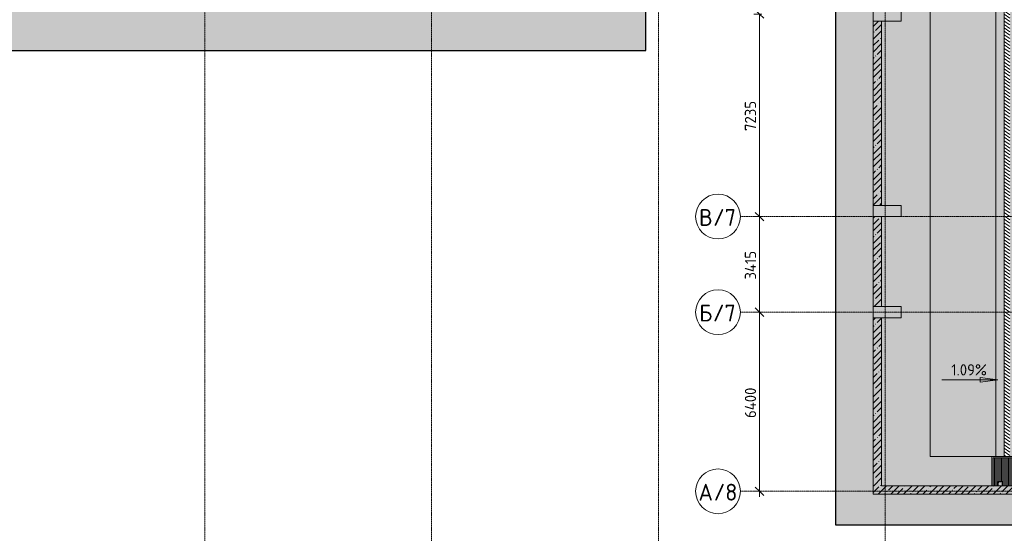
# Model space of a CAD drawing. Header units: millimetres. Extents: x -9064 to 167246, y -7619 to 134351.
# Tile 56 of 112: x 66493 to 101650, y 33700 to 52050. Entities that reach past the tile are written whole.
import ezdxf

# ---------------------------------------------------------------- set-up
doc = ezdxf.new("R2010")
doc.units = ezdxf.units.MM
for name, pattern in [('3_ Штрих_ 1 х 1 мм', [2, 1, -1]), ('3_ Штрих_ 5 х 3 мм', [8, 5, -3]), ('4_ Штрихпунктир_ 10 х 2 мм', [14, 10, -2, 0, -2])]:
    doc.linetypes.add(name, pattern=pattern)
for name, color, linetype, lineweight in [('A-ANNO-DIMS', 7, 'Continuous', 5), ('A-ANNO-DIMS-200', 7, 'Continuous', 5), ('A-DETL', 7, 'Continuous', 15), ('A-DETL-GENF', 7, 'Continuous', 13), ('A-FLOR', 7, 'Continuous', 13), ('A-WALL', 7, 'Continuous', 13), ('A-WALL-PATT', 7, 'Continuous', 13), ('G-ANNO-DIMS', 7, 'Continuous', 5), ('M-EQPM', 7, 'Continuous', 13), ('S-COLS', 7, 'Continuous', 15), ('S-GRID', 7, 'Continuous', 5), ('S-GRID-IDEN', 7, 'Continuous', 5)]:
    doc.layers.add(name, color=color, linetype=linetype, lineweight=lineweight)
doc.styles.add('GOST Common_1', font='GOST_Common.ttf', dxfattribs={"height": 600})
doc.styles.add('GOST Common_2', font='GOST_Common.ttf', dxfattribs={"height": 400})
doc.dimstyles.new('2_мм', dxfattribs={"dimscale": 304.8, "dimtxt": 402.285999, "dimasz": 0.984252, "dimexe": 0.656168, "dimexo": 0.984252, "dimgap": 0, "dimtad": 1, "dimdec": 0, "dimdsep": 46, "dimtxsty": 'GOST Common_2', "dimblk1": 'OBLIQUE', "dimblk2": 'OBLIQUE', "dimsah": 1, "dimcen": 0.09, "dimdle": 0.656168, "dimadec": 5, "dimazin": 2, "dimtfac": 1, "dimtdec": 4, "dimtix": 1, "dimtmove": 0, "dimatfit": 3, "dimfxl": 1, "dimtvp": 1, "dimtolj": 1, "dimtzin": 0, "dimarcsym": 2})
pattern_1 = [(45, (0, 0), (-228.0985, 228.0985), []), (45, (228.1, 0), (-228.0985, 228.0985), [403.225, -80.645, 6.706, -73.939])]

# ---------------------------------------------------------------- blocks, each defined once
blk = doc.blocks.new('АР_Приямок - ПР-2_1050х1100-V81-Маркировочный план-схема -2 этажа на отм_-9_600')
at = {"layer": 'M-EQPM', "lineweight": 5}
h = blk.add_hatch(dxfattribs=at)
h.set_pattern_fill('FP_31', color=256, style=0, pattern_type=2)
h.set_pattern_definition([(90, (0, 0), (-50, 3e-15), [])])
h.paths.add_polyline_path([(476, -525), (1050, -525), (1050, 475), (50, 475), (50, -525), (225, -525), (225, -375), (375, -375), (375, -525), (450, -525)])
at = {"layer": 'M-EQPM'}
for p, q in [((0, -525), (0, 525)), ((0, 525), (150, 525)), ((150, 525), (950, 525)), ((950, 525), (1100, 525)), ((1100, 525), (1100, -525))]:
    blk.add_line(p, q, dxfattribs=at)
blk = doc.blocks.new('АР_Канал вертикальный прямоугольный - ВК-5405413-Маркировочный план-схема -2 этажа на отм_-9_600')
at = {"layer": 'A-DETL-GENF', "linetype": '3_ Штрих_ 1 х 1 мм'}
for p, q in [((75, 75), (-75, 75)), ((-75, 75), (-75, -75)), ((75, 75), (-75, 75)), ((-75, 75), (-75, -75)), ((-75, -75), (-60, 60)), ((-75, -75), (-60, 60)), ((-60, 60), (75, 75)), ((-60, 60), (75, 75)), ((75, -75), (75, 75)), ((-75, -75), (75, -75))]:
    blk.add_line(p, q, dxfattribs=at)
at = {"layer": 'M-EQPM'}
for p, q in [((-75, -75), (-75, 75)), ((-75, 75), (75, 75)), ((75, 75), (75, -75)), ((75, -75), (-75, -75))]:
    blk.add_line(p, q, dxfattribs=at)
blk = doc.blocks.new('Ось сетки - 8_0 мм-31302-Маркировочный план-схема -2 этажа на отм_-9_600')
at = {"layer": 'S-GRID-IDEN'}
blk.add_circle((0, 0), 4, dxfattribs=at)
blk = doc.blocks.new('DIMBLOCK79-Маркировочный план-схема -2 этажа на отм_-9_600')
at = {"layer": 'A-ANNO-DIMS-200'}
for p, q in [((92995, 41600), (92708, 41600)), ((92908, 35000), (92908, 41600)), ((92908, 41600), (92995, 41600)), ((92995, 35200), (92708, 35200)), ((92908, 35200), (92995, 35200))]:
    blk.add_line(p, q, dxfattribs=at)
at = {"layer": 'A-ANNO-DIMS-200', "lineweight": 25}
for p, q in [((92908, 41600), (92758, 41750)), ((92908, 41600), (93058, 41450)), ((92908, 35200), (92758, 35350)), ((92908, 35200), (93058, 35050))]:
    blk.add_line(p, q, dxfattribs=at)
at = {"layer": 'A-ANNO-DIMS-200', "color": 0, "insert": (92385, 37820), "char_height": 400, "width": 1390.95, "attachment_point": 1, "rotation": 90, "line_spacing_factor": 1.022761, "style": 'GOST Common_2'}
blk.add_mtext('6400', dxfattribs=at)
blk = doc.blocks.new('_Oblique')
at = {"color": 0, "linetype": 'ByBlock', "lineweight": -2}
blk.add_line((-0.5, -0.5), (0.5, 0.5), dxfattribs=at)
blk = doc.blocks.new('DIMBLOCK80-Маркировочный план-схема -2 этажа на отм_-9_600')
at = {"layer": 'A-ANNO-DIMS-200'}
for p, q in [((92995, 45015), (92708, 45015)), ((92908, 41600), (92908, 45015)), ((92908, 45015), (92995, 45015)), ((92995, 41600), (92708, 41600)), ((92908, 41600), (92995, 41600))]:
    blk.add_line(p, q, dxfattribs=at)
at = {"layer": 'A-ANNO-DIMS-200', "lineweight": 25}
for p, q in [((92908, 45015), (92758, 45165)), ((92908, 45015), (93058, 44865)), ((92908, 41600), (92758, 41750)), ((92908, 41600), (93058, 41450))]:
    blk.add_line(p, q, dxfattribs=at)
at = {"layer": 'A-ANNO-DIMS-200', "color": 0, "insert": (92385, 42765), "char_height": 400, "width": 1300.95, "attachment_point": 1, "rotation": 90, "line_spacing_factor": 1.022761, "style": 'GOST Common_2'}
blk.add_mtext('3415', dxfattribs=at)
blk = doc.blocks.new('DIMBLOCK81-Маркировочный план-схема -2 этажа на отм_-9_600')
at = {"layer": 'A-ANNO-DIMS-200', "lineweight": 25}
for p, q in [((92908, 52250), (92758, 52400)), ((92908, 52250), (93058, 52100)), ((92908, 45015), (92758, 45165)), ((92908, 45015), (93058, 44865))]:
    blk.add_line(p, q, dxfattribs=at)
at = {"layer": 'A-ANNO-DIMS-200'}
for p, q in [((92995, 52250), (92708, 52250)), ((92908, 45015), (92908, 52250)), ((92908, 52250), (92995, 52250)), ((92995, 45015), (92708, 45015)), ((92908, 45015), (92995, 45015))]:
    blk.add_line(p, q, dxfattribs=at)
at = {"layer": 'A-ANNO-DIMS-200', "color": 0, "insert": (92385, 48073), "char_height": 400, "width": 1341.86, "attachment_point": 1, "rotation": 90, "line_spacing_factor": 1.022761, "style": 'GOST Common_2'}
blk.add_mtext('7235', dxfattribs=at)

msp = doc.modelspace()

# ---------------------------------------------------------------- hatches: boundary and pattern name
at = {"layer": 'A-DETL-GENF', "true_color": 0xffffff}
h = msp.add_hatch(color=7, dxfattribs=at)
h.paths.add_polyline_path([(32765.4, 48000), (39300, 48000), (39300, 50950), (88850, 50950), (88850, 77750), (49300, 77750), (49300, 77950), (88850, 77950), (88850, 101400), (67200, 101400.1), (67200, 101450.1), (88850, 101450.1), (88850, 102150), (67950, 102150), (67950, 118260), (88850, 118260), (88850, 127956.4), (45250, 127956.4), (45250, 100300), (32600, 100300), (32600, 77950), (48300, 77950), (48300, 77750), (32600, 77750), (32600, 61050), (48300, 61050), (48300, 60850), (32600, 60850), (32600, 51650), (36350, 51650), (36350, 51450), (32600, 51450), (32600, 48000), (32700, 48000)])
h.paths.add_polyline_path([(72500, 58200), (72300, 58200), (72300, 66650), (76400, 66650), (76400, 66450), (72500, 66450), (72500, 58770)])
h.paths.add_polyline_path([(48900, 58424.4), (48891, 58429.9), (48891, 58485.7), (48888.2, 58492.4), (48881.5, 58495.2), (48718.5, 58495.2), (48711.8, 58492.4), (48709, 58485.7), (48709, 58429.9), (48700, 58424.4), (48700, 58500.4), (48900, 58500.4), (48900, 58464)])
h.paths.add_polyline_path([(48581.5, 58476.5), (48581.5, 58705), (48626.5, 58705), (48626.5, 58476.5), (48600, 58476.5)])
h.paths.add_polyline_path([(48626.5, 59305), (48581.5, 59305), (48581.5, 63733.5), (48626.5, 63733.5), (48626.5, 59386.3)])
h.paths.add_polyline_path([(56700, 60850), (49300, 60850), (49300, 61050), (65600, 61050), (65600, 68150), (65800, 68150), (65800, 60850), (62966, 60850)])
h.paths.add_polyline_path([(48900, 63750), (48700, 63750), (48700, 63826), (48709, 63820.5), (48709, 63764.7), (48711.8, 63758), (48718.5, 63755.2), (48881.5, 63755.2), (48888.2, 63758), (48891, 63764.7), (48891, 63820.5), (48900, 63826), (48900, 63755.2)])
h.paths.add_polyline_path([(48700, 75174), (48700, 75250), (48900, 75250), (48900, 75174), (48891, 75179.5), (48891, 75235.3), (48888.2, 75242), (48881.5, 75244.8), (48718.5, 75244.8), (48711.8, 75242), (48709, 75235.3), (48709, 75179.5)])
h.paths.add_polyline_path([(48626.5, 75246.5), (48581.5, 75246.5), (48581.5, 75475), (48626.5, 75475), (48626.5, 75250)])
h.paths.add_polyline_path([(48626.5, 76075), (48581.5, 76075), (48581.5, 80503.5), (48626.5, 80503.5), (48626.5, 77210.1)])
h.paths.add_polyline_path([(48891, 80500), (48700, 80500), (48700, 80576), (48709, 80570.5), (48709, 80514.7), (48711.8, 80508), (48718.5, 80505.2), (48881.5, 80505.2), (48888.2, 80508), (48891, 80514.7), (48891, 80570.5), (48900, 80575), (48900, 80500)])
h.paths.add_polyline_path([(61675, 87000), (61645, 87000), (61645, 87200), (61775, 87200), (61775, 87000), (61732.1, 87000)])
h.paths.add_polyline_path([(61325, 87000), (57545, 87000), (57545, 87200), (61505, 87200), (61505, 87000)])
h.paths.add_polyline_path([(49100, 87000), (49100, 87200), (52630, 87200), (52630, 87000), (49927.4, 87000)])
h.paths.add_polyline_path([(56125, 87000), (52770, 87000), (52770, 87200), (57405, 87200), (57405, 87000), (57000.4, 87000)])
h.paths.add_polyline_path([(85000, 102350), (88850, 102350), (88850, 118060), (68150, 118060), (68150, 102350), (83827.8, 102350)])
h.paths.add_polyline_path([(59500, 104240), (59300, 104240), (59300, 118830), (59500, 118830), (59500, 109000)])
at = {"layer": 'A-DETL-GENF', "lineweight": 5, "true_color": 0x808080}
h = msp.add_hatch(dxfattribs=at)
h.set_pattern_fill('FP_35', color=8, style=0, pattern_type=2)
h.set_pattern_definition([(145, (0, 0), (-57.357644, -81.915204), [])])
h.paths.add_polyline_path([(133320, 36100), (133520, 36100), (133520, 63075), (141070, 63075), (141070, 63275), (133320, 63275), (133320, 36100)])
h.paths.add_polyline_path([(120095.3, 36450), (120295.3, 36450), (120295.3, 63075), (128370, 63075), (128370, 63275), (120295.3, 63275.3), (120295, 73650), (120095.3, 73649.7), (120095.3, 37106.5)])
h.paths.add_polyline_path([(101850, 36450), (101850, 77950), (49300, 77950), (49300, 77750), (101650, 77750), (101650, 36450)])
h.paths.add_polyline_path([(12560, 46350), (12560, 61060.2), (24060, 61060.2), (24060, 61260), (12560, 61260), (12560, 77760), (12360, 77760), (12360, 46350)])
h.paths.add_polyline_path([(30867.9, 51450), (36350, 51450), (36350, 51650), (29750, 51650), (29750, 60850), (48300, 60850), (48300, 61050), (29750, 61050), (29750, 77750), (48300, 77750), (48300, 77950), (29550, 77950), (29550, 51450), (30050, 51450)])
h.paths.add_polyline_path([(72500, 58200), (72500, 66450), (76350, 66450), (76350, 66650), (72300, 66650), (72300, 58200)])
h.paths.add_polyline_path([(62966, 60850), (65800, 60850), (65800, 68150), (65600, 68150), (65600, 61050), (49300, 61050), (49300, 60850), (62950, 60850)])
h.paths.add_polyline_path([(119795.3, 63075), (120094.9, 63075), (120094.9, 63275), (111345, 63275), (111345, 63075), (119670, 63075)])
h.paths.add_polyline_path([(21175, 84600), (30275, 84600), (30275, 96615), (30075, 96614.2), (30074.2, 84800), (21175, 84800)])
h.paths.add_polyline_path([(49100, 87000), (52630, 87000), (52630, 87200), (49100, 87200)])
h.paths.add_polyline_path([(61775, 87000), (61775, 87200), (61645, 87200), (61645, 87000), (61732.1, 87000)])
h.paths.add_polyline_path([(61505, 87000), (61505, 87200), (57545, 87200), (57545, 87000), (60358.3, 87000)])
h.paths.add_polyline_path([(56125, 87000), (57405, 87000), (57405, 87200), (52770, 87200), (52770, 87000), (55142.8, 87000)])
h.paths.add_polyline_path([(43450, 102140), (43950, 102140), (43950, 118260), (1750, 118260), (1750, 118060), (43750, 118060), (43750, 102340), (1750, 102340), (1750, 102140), (42104.2, 102140)])
h.paths.add_polyline_path([(59500, 104240), (59500, 118830), (59300, 118830), (59300, 104240)])
at = {"layer": 'A-DETL-GENF', "true_color": 0xffffff}
h = msp.add_hatch(color=7, dxfattribs=at)
h.paths.add_polyline_path([(104300, -900), (133020, -900), (133020, 33900), (143920, 33900), (143920, 61561.8), (133520, 61561.8), (133520, 36100), (133320, 36100), (133320, 61561.8), (120295.3, 61561.8), (120295.3, 36450), (120095.3, 36450), (120095, 61561.8), (101850, 61561.8), (101850, 36450), (101650, 36450), (101650, 61561.8), (95628.4, 61561.8), (95628.4, 34000), (104300, 34000), (104300, 14826.8)])
h.paths.add_polyline_path([(110580.3, 7595.6), (110460.3, 7595.6), (110460.3, 7647.6), (110468.1, 7643.1), (110470.3, 7602.5), (110475.6, 7600.4), (110570.3, 7602.5), (110572.5, 7607.9), (110572.5, 7643.1), (110580.3, 7647.6), (110580.3, 7600)])
h.paths.add_polyline_path([(127270, 11244.6), (127260, 11244.6), (127260, 11296.6), (127267.8, 11292.1), (127270, 11251.6), (127275.3, 11249.4), (127370, 11251.6), (127372.2, 11256.9), (127372.2, 11292.1), (127380, 11296.6), (127380, 11244.6), (127272.9, 11244.6)])
h.paths.add_polyline_path([(127260, 12104.6), (127260, 12156.6), (127380, 12156.6), (127380, 12104.6), (127372.2, 12109.1), (127370, 12149.6), (127364.7, 12151.8), (127270, 12149.6), (127267.8, 12144.3), (127267.8, 12109.1)])
h.paths.add_polyline_path([(109280, 12104.6), (109272.2, 12109.1), (109270, 12149.6), (109264.7, 12151.8), (109170, 12149.5), (109167.8, 12144.3), (109166.4, 12108.3), (109160, 12104.6), (109160, 12156.6), (109280, 12156.6), (109280, 12125.5)])
h.paths.add_polyline_path([(127270, 17048), (127260, 17050), (127260, 17100), (127267.8, 17095.5), (127270, 17055), (127275.3, 17052.8), (127370, 17055), (127372.2, 17060.3), (127372.2, 17095.5), (127380, 17100), (127378.7, 17048), (127272.9, 17048)])
h.paths.add_polyline_path([(121470, 16350), (121470, 16350), (121490, 16350)])
h.paths.add_polyline_path([(127260, 17904.6), (127260, 17956.6), (127380, 17956.6), (127380, 17904.6), (127372.2, 17909.1), (127370, 17949.6), (127364.7, 17951.8), (127270, 17949.6), (127267.8, 17944.3), (127267.8, 17909.1)])
h.paths.add_polyline_path([(127270, 23869.6), (127260, 23869.6), (127260, 23921.6), (127267.8, 23917.1), (127270, 23876.6), (127275.3, 23874.4), (127370, 23876.6), (127372.2, 23881.9), (127372.2, 23917.1), (127380, 23921.6), (127380, 23869.6), (127272.9, 23869.6)])
h.paths.add_polyline_path([(127260, 24729.6), (127260, 24781.6), (127380, 24781.6), (127380, 24729.6), (127372.2, 24734.1), (127370, 24774.6), (127364.7, 24776.8), (127270, 24774.6), (127267.8, 24769.3), (127267.8, 24734.1)])
at = {"layer": 'A-WALL-PATT', "lineweight": 5}
h = msp.add_hatch(dxfattribs=at)
h.set_pattern_fill('FP_3', color=256, style=0, pattern_type=2)
h.set_pattern_definition(pattern_1)
h.paths.add_polyline_path([(97270, 45415), (97270, 52000), (96970, 52000), (96970, 45415)])
h = msp.add_hatch(dxfattribs=at)
h.set_pattern_fill('FP_3', color=256, style=0, pattern_type=2)
h.set_pattern_definition(pattern_1)
h.paths.add_polyline_path([(97270, 41800), (97270, 45015), (96970, 45015), (96970, 41800)])
h = msp.add_hatch(dxfattribs=at)
h.set_pattern_fill('FP_3', color=256, style=0, pattern_type=2)
h.set_pattern_definition(pattern_1)
h.paths.add_polyline_path([(96970, 35400), (97270, 35400), (97270, 41400), (96970, 41400), (96970, 35410.5)])
h = msp.add_hatch(dxfattribs=at)
h.set_pattern_fill('FP_3', color=256, style=0, pattern_type=2)
h.set_pattern_definition(pattern_1)
h.paths.add_polyline_path([(104689.5, 35100), (105820, 35100), (105820, 35400), (96970, 35400), (96970, 35100), (104500, 35100)])
at = {"layer": 'G-ANNO-DIMS'}
msp.add_hatch(color=256, dxfattribs=at).paths.add_polyline_path([(101418.2, 39177.9), (100783.2, 39261.5), (100783.2, 39094.3)])

# ---------------------------------------------------------------- linework, layer by layer
at = {"layer": 'A-DETL', "linetype": '3_ Штрих_ 5 х 3 мм', "lineweight": 30}
for p, q in [((88850, 50950), (88850, 77450)), ((95628.4, 61561.8), (95628.4, 34000)), ((39300, 50950), (88850, 50950)), ((95628.4, 34000), (104300, 34000))]:
    msp.add_line(p, q, dxfattribs=at)
at = {"layer": 'A-DETL', "lineweight": 5}
for p, q in [((101350, 77450), (101350, 36450)), ((101350, 36450), (102150, 36450))]:
    msp.add_line(p, q, dxfattribs=at)
at = {"layer": 'A-FLOR'}
for p, q in [((101650, 36450), (101650, 77750)), ((99000, 36450), (99000, 75100)), ((104500, 36450), (99000, 36450)), ((101250, 35400), (101250, 36400)), ((101250, 36400), (102250, 36400))]:
    msp.add_line(p, q, dxfattribs=at)
at = {"layer": 'A-WALL'}
for p, q in [((96970, 52000), (96970, 45415)), ((97270, 52000), (96970, 52000)), ((97270, 45415), (97270, 52000)), ((96970, 45415), (97270, 45415)), ((96970, 45015), (96970, 41800)), ((97270, 45015), (96970, 45015)), ((97270, 41800), (97270, 45015)), ((96970, 41800), (97270, 41800)), ((96970, 41400), (96970, 35100)), ((97270, 41400), (96970, 41400)), ((97270, 35400), (97270, 41400)), ((101425, 35400), (97270, 35400)), ((105820, 35400), (101575, 35400)), ((96970, 35100), (105820, 35100))]:
    msp.add_line(p, q, dxfattribs=at)
at = {"layer": 'G-ANNO-DIMS'}
for p, q in [((99418.2, 39177.9), (101418.2, 39177.9)), ((101418.2, 39177.9), (100783.2, 39261.5)), ((100783.2, 39261.5), (100783.2, 39094.3)), ((100783.2, 39094.3), (101418.2, 39177.9))]:
    msp.add_line(p, q, dxfattribs=at)
at = {"layer": 'S-COLS'}
for p, q in [((96970, 52400), (96970, 52000)), ((97970, 52000), (97970, 52400)), ((96970, 52000), (97970, 52000)), ((97970, 45415), (96970, 45415)), ((96970, 45415), (96970, 45015)), ((97970, 45015), (97970, 45415)), ((96970, 45015), (97970, 45015)), ((97970, 41800), (96970, 41800)), ((96970, 41800), (96970, 41400)), ((97970, 41400), (97970, 41800)), ((96970, 41400), (97970, 41400))]:
    msp.add_line(p, q, dxfattribs=at)
at = {"layer": 'S-GRID', "linetype": '4_ Штрихпунктир_ 10 х 2 мм'}
for p, q in [((73100, -547.7), (73100, 80105)), ((81200, -547.7), (81200, 80105)), ((89300, -547.7), (89300, 80105)), ((97400, -547.7), (97400, 80105)), ((106440.3, 45015), (92227.3, 45015)), ((106440.3, 41600), (92227.3, 41600)), ((150645.9, 35200), (92227.3, 35200))]:
    msp.add_line(p, q, dxfattribs=at)

# ---------------------------------------------------------------- block references
at = {"layer": 'M-EQPM'}
for name, p in [('АР_Приямок - ПР-2_1050х1100-V81-Маркировочный план-схема -2 этажа на отм_-9_600', (101200, 35925)), ('АР_Канал вертикальный прямоугольный - ВК-5405413-Маркировочный план-схема -2 этажа на отм_-9_600', (101500, 35475))]:
    msp.add_blockref(name, p, dxfattribs=at)
at = {"layer": 'S-GRID-IDEN', "xscale": 199.9999999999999, "yscale": 199.9999999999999, "zscale": 199.9999999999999}
for p, rotation in [((91427.3, 45015), 89.9999999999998), ((91427.3, 41600), 89.9999999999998), ((91427.3, 35200), 89.99999999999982)]:
    msp.add_blockref('Ось сетки - 8_0 мм-31302-Маркировочный план-схема -2 этажа на отм_-9_600', p, dxfattribs=dict(at, rotation=rotation))

# ---------------------------------------------------------------- texts
at = {"layer": 'G-ANNO-DIMS', "insert": (99756.4, 39740.7), "char_height": 400, "width": 1588.162, "attachment_point": 1, "line_spacing_factor": 1.022761, "style": 'GOST Common_2'}
msp.add_mtext('1.09%', dxfattribs=at)
at = {"layer": 'S-GRID-IDEN', "char_height": 600, "attachment_point": 1, "style": 'GOST Common_1'}
for s, insert, width in [('\\fGOST Common|b0|i0|c204|p34|;В', (90751.4, 45284.1), 609.282), ('/7', (91254.1, 45284.1), 1026.16), ('\\fGOST Common|b0|i0|c204|p34|;Б', (90757.4, 41869.1), 593.249), ('/7', (91246.9, 41869.1), 1026.16), ('/8', (91273.8, 35469.1), 1026.16), ('\\fGOST Common|b0|i0|c204|p34|;А', (90731.4, 35469.1), 657.384)]:
    msp.add_mtext(s, dxfattribs=dict(at, insert=insert, width=width))

# ---------------------------------------------------------------- dimensions: what is measured, and where the dimension line sits
at = {"layer": 'A-ANNO-DIMS'}
for base, p1, p2, override, picture, middle in [((92907.6, 52250), (92695.4, 45015), (92695.4, 52250), {"dimpost": '<>', "dimfxl": 7235}, 'DIMBLOCK81-Маркировочный план-схема -2 этажа на отм_-9_600', (92707.6, 48632.5)), ((92907.6, 45015), (92695.4, 41600), (92695.4, 45015), {"dimpost": '<>', "dimfxl": 3415}, 'DIMBLOCK80-Маркировочный план-схема -2 этажа на отм_-9_600', (92707.6, 43307.5)), ((92907.6, 41600), (92695.4, 35200), (92695.4, 41600), {"dimpost": '<>', "dimfxl": 6400}, 'DIMBLOCK79-Маркировочный план-схема -2 этажа на отм_-9_600', (92707.6, 38400))]:
    dim = msp.add_linear_dim(base=base, p1=p1, p2=p2, angle=90, dimstyle='2_мм', override=override, dxfattribs=at)
    dim.commit()
    dim.dimension.update_dxf_attribs({"geometry": picture, "text_midpoint": middle})

doc.saveas('drawing.dxf')
